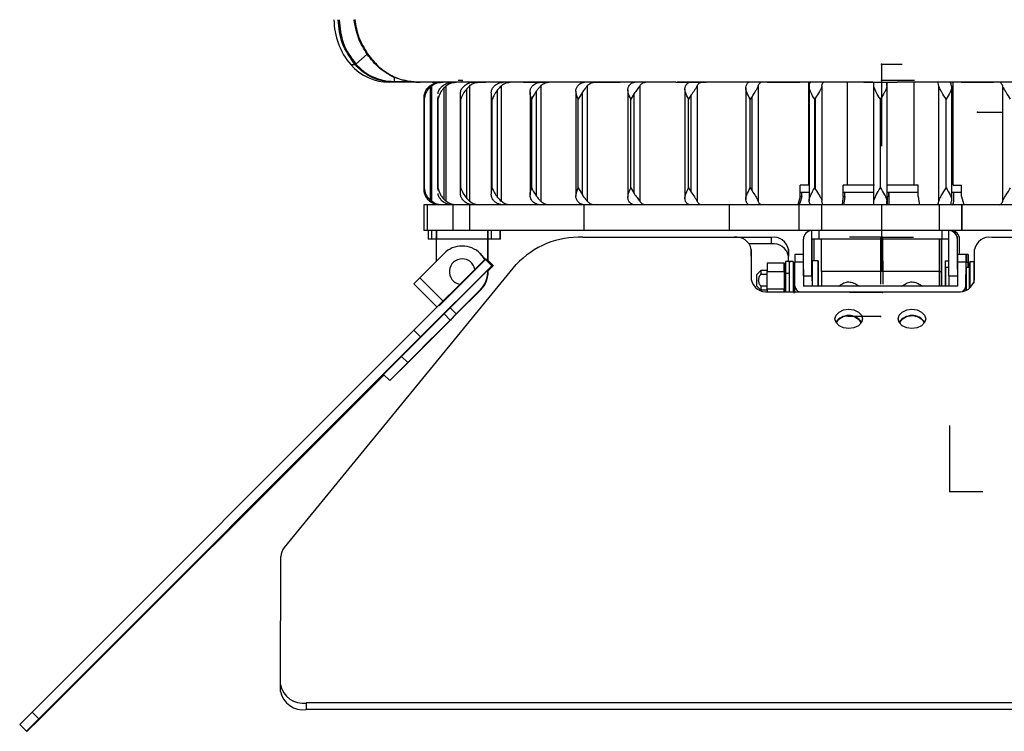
# Model space of a CAD drawing. Header units: millimetres. Extents: x -109 to 247, y -28 to 250.
# Tile 1 of 13: x -109 to 6, y -28 to 55. Entities that reach past the tile are written whole.
import ezdxf

# ---------------------------------------------------------------- set-up
doc = ezdxf.new("R2010")
doc.units = ezdxf.units.MM
doc.header["$PDSIZE"] = -1

msp = doc.modelspace()

# ---------------------------------------------------------------- linework, layer by layer
at = {"color": 7, "linetype": 'Continuous', "lineweight": 25}
for p, q in [((-68.11, 51.14), (-69.42, 49.98)), ((-70.01, 49.92), (-69.51, 49.92)), ((-64.96, 48.41), (-64.95, 47.95)), ((-65.3, 47.86), (-65.49, 47.86)), ((-64.95, 47.95), (-63.16, 47.95)), ((-60.41, 47.86), (-64.95, 47.86)), ((-60.71, 34.04), (-60.71, 47.32)), ((-60.6, 47.41), (-60.6, 33.95)), ((-60.47, 47.86), (-59.77, 47.86)), ((-60.46, 47.86), (-59.76, 47.86)), ((-56.18, 47.86), (-59.56, 47.86)), ((-58.9, 47.41), (-59.11, 47.22)), ((-59.11, 34.15), (-59.11, 47.22)), ((-58.9, 47.41), (-58.9, 33.95)), ((-56.16, 47.41), (-56.47, 47.1)), ((-56.16, 47.41), (-56.16, 33.95)), ((-56.05, 47.86), (-54.93, 47.86)), ((-56.04, 47.86), (-54.92, 47.86)), ((-55.9, 47.81), (-55.64, 47.86)), ((-49.84, 47.86), (-55.64, 47.86)), ((-52.44, 47.41), (-52.44, 33.95)), ((-49.54, 47.86), (-48.02, 47.86)), ((-49.53, 47.86), (-48.02, 47.86)), ((-47.25, 47.86), (-49.37, 47.86)), ((-47.82, 47.41), (-47.82, 33.95)), ((-41.67, 47.86), (-47.24, 47.86)), ((-42.38, 47.41), (-42.38, 33.95)), ((-32.03, 47.86), (-41.43, 47.86)), ((-41.2, 47.86), (-39.37, 47.86)), ((-41.2, 47.86), (-39.37, 47.86)), ((-36.25, 47.41), (-36.25, 33.95)), ((-20.32, 47.86), (-31.85, 47.86)), ((-31.42, 47.86), (-29.35, 47.86)), ((-29.54, 47.41), (-29.54, 33.95)), ((-23.86, 47.2), (-23.86, 34.16)), ((-22.39, 47.41), (-22.39, 33.95)), ((-20.61, 47.86), (-18.39, 47.86)), ((-17.53, 47.86), (-18.77, 47.86)), ((-10.06, 47.86), (-17.53, 47.86)), ((-16.49, 35.81), (-16.49, 47.86)), ((-16.44, 47.42), (-16.44, 33.95)), ((-14.94, 47.41), (-14.94, 33.95)), ((-11.94, 35.81), (-11.94, 47.86)), ((-9.24, 47.86), (-6.98, 47.86)), ((-8.86, 47.86), (-7.36, 47.86)), ((-8.86, 33.95), (-8.86, 47.41)), ((-7.36, 47.41), (-7.36, 33.95)), ((-7.31, 35.81), (-7.31, 47.86)), ((1.31, 47.86), (-6.17, 47.86)), ((-4.18, 35.81), (-4.18, 47.86)), ((-1.27, 33.95), (-1.27, 47.41)), ((0.22, 33.95), (0.22, 47.42)), ((0.38, 35.81), (0.38, 47.86)), ((2.59, 47.86), (1.31, 47.86)), ((2.17, 47.86), (4.39, 47.86)), ((15.66, 47.86), (4.14, 47.86)), ((6.18, 33.95), (6.18, 47.41)), ((-59.86, 46.19), (-59.86, 35.18)), ((-59.83, 45.86), (-59.81, 46.19)), ((-57.22, 46.36), (-57.22, 35.01)), ((-56.47, 34.26), (-56.47, 47.1)), ((-53.59, 46.52), (-53.59, 34.84)), ((-52.85, 34.39), (-52.85, 46.97)), ((-49.06, 46.69), (-49.06, 34.68)), ((-48.31, 34.53), (-48.31, 46.84)), ((-43.7, 46.82), (-43.7, 34.54)), ((-42.95, 46.69), (-43.44, 45.86)), ((-42.95, 34.68), (-42.95, 46.69)), ((-37.63, 46.96), (-37.63, 34.4)), ((-36.88, 46.53), (-37.28, 45.86)), ((-36.88, 34.83), (-36.88, 46.53)), ((-30.97, 47.09), (-30.97, 34.27)), ((-30.22, 46.37), (-30.53, 45.86)), ((-30.22, 34.99), (-30.22, 46.37)), ((-23.11, 46.2), (-23.32, 45.86)), ((-23.11, 35.16), (-23.11, 46.2)), ((-61.45, 46.02), (-61.45, 35.35)), ((-61.45, 35.51), (-61.45, 45.86)), ((-59.83, 35.51), (-59.83, 45.86)), ((-57.15, 35.51), (-57.15, 45.86)), ((-53.48, 35.51), (-53.48, 45.86)), ((-48.87, 35.51), (-48.87, 45.86)), ((-43.44, 35.51), (-43.44, 45.86)), ((-37.28, 35.51), (-37.28, 45.86)), ((-30.53, 35.51), (-30.53, 45.86)), ((-23.32, 35.51), (-23.32, 45.86)), ((-15.79, 35.51), (-15.79, 45.86)), ((-15.69, 35.33), (-15.69, 46.03)), ((-8.11, 35.51), (-8.11, 45.86)), ((-0.42, 35.51), (-0.42, 45.86)), ((-16.49, 35.81), (-17.48, 35.81)), ((-17.48, 34.51), (-17.48, 35.81)), ((-8.81, 35.81), (-12.45, 35.81)), ((-12.45, 34.51), (-12.45, 35.81)), ((-7.32, 34.51), (-7.32, 35.81)), ((-3.69, 35.81), (-7.32, 35.81)), ((-3.69, 34.51), (-3.69, 35.81)), ((0.38, 35.81), (1.36, 35.81)), ((1.36, 34.51), (1.36, 35.81)), ((-59.81, 35.18), (-59.83, 35.51)), ((-43.44, 35.51), (-42.95, 34.68)), ((-37.28, 35.51), (-36.88, 34.83)), ((-30.53, 35.51), (-30.22, 34.99)), ((-23.32, 35.51), (-23.11, 35.16)), ((-16.44, 34.96), (-17.48, 34.96)), ((-17.31, 34.51), (-17.31, 34.96)), ((-8.86, 34.96), (-12.45, 34.96)), ((-12.27, 34.51), (-12.27, 34.96)), ((-3.69, 34.96), (-7.32, 34.96)), ((-7.14, 34.51), (-7.14, 34.96)), ((-7.1, 33.95), (-7.1, 34.96)), ((1.36, 34.96), (0.22, 34.96)), ((0.47, 33.95), (0.47, 34.96)), ((0.48, 33.95), (0.48, 34.96)), ((-61.48, 33.51), (-61.48, 30.51)), ((7.49, 33.51), (-61.48, 33.51)), ((-61.05, 30.51), (-61.05, 33.51)), ((-59.11, 34.15), (-58.9, 33.95)), ((-58.08, 33.51), (-58.08, 30.51)), ((-56.47, 34.26), (-56.16, 33.95)), ((-56.12, 30.51), (-56.12, 33.51)), ((-42.78, 33.51), (-42.78, 30.51)), ((-25.76, 30.51), (-25.76, 33.51)), ((-17.6, 30.51), (-17.6, 33.51)), ((-17.48, 34.51), (-17.31, 34.51)), ((-14.99, 33.51), (-14.99, 30.51)), ((-12.45, 34.51), (-12.27, 34.51)), ((-7.32, 34.51), (-7.32, 33.51)), ((-7.32, 34.51), (-7.14, 34.51)), ((-7.14, 34.51), (-7.14, 33.51)), ((-1.22, 30.51), (-1.22, 33.51)), ((1.4, 33.51), (1.4, 30.51)), ((1.4, 30.51), (1.4, 33.51)), ((45.52, 30.51), (-61.48, 30.51)), ((-60.98, 30.51), (-60.98, 29.51)), ((-60.55, 29.51), (-60.55, 30.51)), ((-60.05, 30.51), (-60.05, 29.51)), ((-60, 30.51), (-60, 29.51)), ((-54, 30.51), (-54, 29.51)), ((-54, 26.94), (-54, 30.51)), ((-53.57, 29.51), (-53.57, 30.51)), ((-52.56, 29.51), (-52.56, 30.51)), ((-52.54, 29.51), (-52.54, 30.51)), ((-52.53, 29.51), (-52.53, 30.51)), ((-16.11, 25.21), (-16.11, 30.51)), ((-15.3, 30.51), (-15.3, 29.51)), ((-0.91, 29.51), (-0.91, 30.51)), ((-0.11, 25.21), (-0.11, 30.51)), ((0.14, 30.51), (0.14, 30.48)), ((0.14, 30.51), (0.14, 30.48)), ((-54, 29.51), (-60.98, 29.51)), ((-60, 26.95), (-60, 29.51)), ((-54, 26.94), (-54, 29.51)), ((-52.53, 29.51), (-54, 29.51)), ((-53.99, 26.93), (-53.99, 29.51)), ((-53.96, 26.9), (-53.96, 29.51)), ((-53.96, 26.9), (-53.96, 29.51)), ((-53.95, 26.9), (-53.95, 29.51)), ((-42.88, 29.73), (-20.86, 29.73)), ((-20.86, 28.95), (-23.41, 28.95)), ((-20.86, 28.95), (-20.86, 29.73)), ((-17.11, 25.21), (-17.11, 29.51)), ((-0.11, 29.51), (-16.11, 29.51)), ((-16.09, 26.96), (-16.09, 29.51)), ((-15.86, 26.96), (-15.86, 29.51)), ((-15.85, 26.96), (-15.85, 29.51)), ((-15.01, 25.71), (-15.01, 29.51)), ((-1.21, 25.71), (-1.21, 29.51)), ((-1.19, 25.71), (-1.19, 29.51)), ((-0.96, 25.71), (-0.96, 29.51)), ((-0.95, 25.71), (-0.95, 29.51)), ((0.89, 25.95), (0.89, 29.51)), ((0.91, 29.51), (0.89, 29.51)), ((0.91, 27.71), (0.91, 29.51)), ((1.14, 27.71), (1.14, 29.51)), ((1.15, 29.51), (1.14, 29.51)), ((1.15, 27.71), (1.15, 29.51)), ((4.9, 29.73), (26.92, 29.73)), ((-61.95, 25), (-59.12, 27.83)), ((-57, 28.71), (-57, 28.71)), ((-54.88, 27.83), (-54.88, 27.83)), ((-23.2, 28.31), (-23.21, 24.78)), ((-23.2, 27.54), (-23.2, 28.31)), ((-18.85, 28.31), (-18.86, 27.54)), ((-18.85, 26.91), (-18.85, 28.31)), ((-17.11, 27.71), (-18.1, 27.71)), ((2.14, 27.71), (0.9, 27.71)), ((2.89, 24.78), (2.9, 28.31)), ((-77.78, -6.55), (-50.68, 26.55)), ((-54.31, 27.19), (-62.66, 18.86)), ((-57, 27.21), (-57, 27.21)), ((-54.31, 27.19), (-53.53, 26.41)), ((-54.25, 27.19), (-54.31, 27.19)), ((-53.47, 26.41), (-54.25, 27.19)), ((-53.35, 26.41), (-53.95, 27.02)), ((-53.95, 26.97), (-53.4, 26.41)), ((-23.2, 27.54), (-23.21, 24.69)), ((-19.36, 26.71), (-21.36, 26.71)), ((-18.31, 26.91), (-19.21, 26.91)), ((-18.85, 26.91), (-18.86, 27.54)), ((-18.76, 26.91), (-18.76, 23.36)), ((-18.31, 26.91), (-18.31, 23.36)), ((-18.11, 24), (-18.1, 26.83)), ((-17.11, 26.83), (-18.1, 26.83)), ((-16.1, 26.96), (-16.1, 24)), ((-15.4, 26.96), (-16.1, 26.96)), ((-15.4, 26.96), (-15.4, 24)), ((-15.39, 24), (-15.4, 26.96)), ((-0.56, 26.96), (-0.56, 24)), ((-0.56, 26.96), (-0.11, 26.96)), ((0.9, 26.83), (0.89, 24)), ((1.9, 26.83), (0.9, 26.83)), ((1.89, 24), (1.9, 26.83)), ((1.91, 26.83), (2.14, 26.83)), ((2.15, 26.21), (2.15, 26.83)), ((2.35, 26.91), (2.9, 26.91)), ((2.35, 26.91), (2.35, 23.81)), ((2.8, 26.91), (2.8, 24.35)), ((-53.53, 26.41), (-61.88, 18.08)), ((-54.88, 25), (-53.47, 26.41)), ((-54, 25.71), (-54, 25.89)), ((-54, 25.71), (-54, 25.88)), ((-54, 25.71), (-54, 25.71)), ((-53.99, 25.71), (-53.99, 25.89)), ((-53.99, 25.71), (-53.96, 25.71)), ((-53.96, 25.71), (-53.96, 25.93)), ((-53.96, 25.71), (-53.96, 25.92)), ((-53.96, 25.71), (-53.95, 25.71)), ((-53.4, 26.41), (-53.95, 25.86)), ((-53.95, 25.71), (-53.95, 25.93)), ((-53.47, 26.41), (-53.53, 26.41)), ((-53.35, 26.41), (-53.4, 26.41)), ((-22.1, 25.85), (-22.6, 25.35)), ((-21.36, 25.85), (-22.1, 25.85)), ((-22.1, 25.42), (-21.36, 25.42)), ((-21.36, 25.74), (-19.36, 25.74)), ((-21.36, 23.68), (-21.36, 25.74)), ((-19.36, 25.87), (-19.36, 25.16)), ((-19.36, 25.85), (-19.36, 25.85)), ((-19.36, 25.74), (-19.36, 23.68)), ((-19.21, 25.55), (-19.21, 23.36)), ((-19.21, 25.55), (-18.76, 25.55)), ((-18.76, 25.55), (-18.76, 23.36)), ((-18.2, 26.21), (-18.1, 26.21)), ((-18.16, 25.89), (-18.16, 25.85)), ((-18.11, 25.85), (-18.16, 25.85)), ((-18.16, 25.42), (-18.11, 25.42)), ((-17.11, 25.95), (-17.11, 24)), ((-15.01, 25.71), (-15, 24)), ((-1.21, 25.71), (-15.01, 25.71)), ((-1.21, 25.71), (-1.2, 24)), ((-1.19, 24), (-1.19, 25.71)), ((-1.19, 25.71), (-0.96, 25.71)), ((-0.96, 25.71), (-0.96, 24)), ((-0.95, 24), (-0.95, 25.71)), ((-0.5, 26.21), (-0.5, 24)), ((-0.11, 26.21), (-0.5, 26.21)), ((1.9, 26.21), (1.9, 23.56)), ((2.3, 26.21), (1.9, 26.21)), ((2.3, 26.21), (2.3, 23.78)), ((2.3, 23.78), (2.3, 26.21)), ((-61.95, 25), (-62.66, 24.29)), ((-59.94, 21.58), (-62.66, 24.29)), ((-61.95, 25), (-59.24, 22.28)), ((-57.71, 22.17), (-54.88, 25)), ((-19.36, 25.16), (-19.36, 23.53)), ((-17.11, 25.21), (-17.1, 23.96)), ((-17.11, 25.21), (-16.11, 25.21)), ((-16.11, 25.21), (-16.1, 24)), ((-0.11, 25.21), (-0.1, 24)), ((-0.11, 25.21), (0.89, 25.21)), ((-57.71, 20.76), (-54.88, 23.59)), ((-54.88, 23.59), (-57.71, 20.76)), ((-54.83, 23.59), (-57.66, 20.76)), ((-57.66, 20.76), (-54.83, 23.59)), ((-54.88, 23.59), (-54.88, 23.59)), ((-54.83, 23.59), (-54.83, 23.59)), ((-22.6, 24.06), (-22.1, 23.56)), ((-21.36, 24), (-22.1, 24)), ((-21.36, 23.56), (-22.1, 23.56)), ((-21.36, 23.68), (-21.36, 23.29)), ((-19.36, 23.68), (-21.36, 23.68)), ((-21.21, 23.36), (0.89, 23.36)), ((-19.36, 24), (-19.36, 24)), ((-19.36, 23.36), (-19.36, 23.68)), ((-19.35, 23.68), (-19.35, 23.36)), ((-18.26, 23.53), (-18.26, 23.36)), ((-18.11, 24), (-18.16, 24)), ((-18.16, 23.56), (-18.16, 23.53)), ((-18.11, 23.56), (-18.16, 23.56)), ((-18.11, 23.36), (-18.11, 24)), ((0.89, 24), (-17.11, 24)), ((1.89, 24), (1.89, 23.55)), ((-57.71, 22.17), (-59.12, 20.76)), ((-59.12, 20.76), (-64.07, 15.81)), ((-58.41, 20.05), (-59.12, 20.76)), ((-58.42, 21.47), (-57.71, 20.76)), ((-57.71, 20.76), (-58.41, 20.05)), ((-57.7, 20.76), (-58.41, 20.05)), ((-58.37, 20.05), (-57.66, 20.76)), ((-57.67, 20.76), (-58.37, 20.05)), ((-57.7, 20.76), (-57.71, 20.76)), ((-57.7, 20.76), (-57.7, 20.76)), ((-57.69, 20.78), (-57.67, 20.76)), ((-57.66, 20.76), (-57.68, 20.78)), ((-57.66, 20.76), (-57.67, 20.76)), ((-58.41, 20.05), (-63.36, 15.1)), ((-63.32, 15.1), (-58.37, 20.05)), ((-58.41, 20.05), (-58.41, 20.05)), ((-58.37, 20.05), (-58.41, 20.05)), ((-58.37, 20.05), (-58.37, 20.05)), ((-58.37, 20.05), (-58.37, 20.05)), ((-62.66, 18.86), (-107.26, -25.79)), ((-61.88, 18.08), (-62.66, 18.86)), ((-61.88, 18.08), (-106.48, -26.57)), ((-62.68, 15.77), (-60.49, 17.96)), ((-62.66, 15.77), (-60.47, 17.96)), ((-64.07, 15.81), (-66.18, 13.69)), ((-63.36, 15.1), (-65.47, 12.98)), ((-65.45, 12.98), (-63.32, 15.1)), ((-64.07, 15.81), (-63.36, 15.1)), ((-106.36, -26.57), (-66.12, 13.63)), ((-65.47, 12.98), (-66.18, 13.69)), ((-65.47, 12.98), (-65.45, 12.98)), ((-78.23, -22.6), (-78.19, -7.61)), ((-78.22, -23.38), (-78.23, -22.6)), ((58.77, -24.72), (-75.23, -24.72)), ((-75.23, -24.72), (-75.23, -25.5)), ((-107.26, -25.79), (-108.72, -27.25)), ((-107.26, -25.79), (-106.48, -26.57)), ((59.27, -25.5), (-75.23, -25.5)), ((-107.94, -28.03), (-108.72, -27.25)), ((-106.48, -26.57), (-107.94, -28.03)), ((-107.84, -28.03), (-106.36, -26.57)), ((-107.94, -28.03), (-107.84, -28.03))]:
    msp.add_line(p, q, dxfattribs=at)
at = {"color": 7, "linetype": 'Continuous'}
for p, q in [((-7.98, 49.96), (-5.56, 49.96)), ((-7.98, 49.96), (-7.98, 42.22)), ((-56.98, 48.06), (-57.47, 48.06)), ((-7.98, 48.11), (-4.11, 48.11)), ((-7.98, 48.11), (-7.98, 40.37)), ((3.23, 44.36), (6.17, 44.36)), ((-7.98, 33.51), (-11.85, 33.51)), ((-7.98, 33.51), (-7.98, 25.77)), ((-7.86, 29.73), (-11.73, 29.73)), ((-8.1, 29.73), (-8.11, 24.26)), ((-8.1, 29.73), (-4.23, 29.73)), ((-7.86, 29.73), (-7.84, 24.26)), ((-54.22, 27.19), (-59.69, 21.72)), ((-54.22, 27.19), (-54.23, 27.19)), ((-7.85, 23.29), (-11.71, 23.29)), ((-8.1, 20.46), (-11.97, 20.46)), ((0, 0), (0, 7.74)), ((0, 0), (3.87, 0))]:
    msp.add_line(p, q, dxfattribs=at)
at = {"color": 7, "linetype": 'Continuous', "lineweight": 25, "flags": 128}
for points in [[(-17.48, 34.51), (-17.64, 33.95), (-17.77, 33.51)], [(-17.31, 34.51), (-17.47, 33.95), (-17.59, 33.51)], [(-12.45, 34.51), (-12.53, 33.95), (-12.59, 33.51)], [(-12.27, 34.51), (-12.35, 33.95), (-12.41, 33.51)], [(-3.69, 34.51), (-3.61, 33.95), (-3.55, 33.51)], [(1.36, 34.51), (1.51, 33.95), (1.64, 33.51)], [(-54.36, 27.14), (-54.51, 27.37), (-54.88, 27.83)], [(-54.88, 27.83), (-54.5, 27.37), (-54.36, 27.14)], [(1.91, 26.83), (1.91, 27.2), (1.9, 27.48), (1.9, 27.65), (1.9, 27.71), (1.9, 27.65), (1.9, 27.48), (1.9, 27.2), (1.9, 26.83)], [(2.15, 26.83), (2.15, 27.2), (2.15, 27.48), (2.15, 27.65), (2.14, 27.71), (2.14, 27.65), (2.14, 27.48), (2.14, 27.2), (2.14, 26.83)], [(1.91, 26.17), (1.91, 26.37), (1.91, 26.83)], [(2.14, 26.83), (2.14, 26.37), (2.14, 26.21)], [(2.8, 26.91), (2.8, 26.91), (2.8, 26.74), (2.8, 26.26), (2.8, 25.55), (2.8, 24.71), (2.8, 24.35)], [(-18.26, 26.21), (-18.26, 26.09), (-18.26, 25.89)], [(-13.42, 20.18), (-13.3, 20.61), (-12.95, 20.98), (-12.43, 21.23), (-11.82, 21.31), (-11.21, 21.23), (-10.69, 20.98), (-10.34, 20.61), (-10.22, 20.18)], [(-6.02, 20.18), (-5.9, 20.61), (-5.55, 20.98), (-5.03, 21.23), (-4.42, 21.31), (-3.81, 21.23), (-3.29, 20.98), (-2.94, 20.61), (-2.82, 20.18)], [(-58.23, 20.23), (-58.25, 20.2), (-58.37, 20.05)], [(-10.22, 20.18), (-10.34, 19.75), (-10.69, 19.38), (-11.21, 19.14), (-11.82, 19.05), (-12.44, 19.14), (-12.95, 19.38), (-13.3, 19.75), (-13.42, 20.18)], [(-2.82, 20.18), (-2.94, 19.75), (-3.29, 19.38), (-3.81, 19.14), (-4.42, 19.05), (-5.04, 19.14), (-5.55, 19.38), (-5.9, 19.75), (-6.02, 20.18)]]:
    msp.add_lwpolyline(points, dxfattribs=at)
at = {"color": 7, "linetype": 'Continuous', "lineweight": 25}
for centre, radius, start, end in [((-63.98, 55.17), 8, 180, 221.0604), ((-65.49, 53.86), 6, 221.0604, 270), ((-70.29, 50.97), 1.31, 306.4352, 311.0356), ((-65.26, 47.94), 0.3, 343.3872, 2.3012), ((-16.11, 29.51), 1, 90.0001, 180.0001), ((-0.11, 29.51), 1, 359.9999, 89.9999), ((-0.09, 29.51), 1, 359.9999, 89.9999), ((0.14, 29.51), 1, 359.9999, 89.9999), ((0.15, 29.51), 1, 359.9999, 89.9999), ((-43.3, 19.61), 10.13, 87.6136, 136.7615), ((-24.95, 27.97), 1.78, 11.285, 98.0916), ((-20.61, 27.95), 1.79, 11.558, 98.0073), ((-20.61, 27.18), 1.79, 11.558, 98.0073), ((4.65, 27.95), 1.79, 81.9927, 168.442), ((-57, 25.71), 3, 44.9999, 135.0001), ((-57, 25.71), 3, 44.9999, 90), ((34.43, 26.96), 52.53, 179.1794, 180.1378), ((53.43, 26.96), 52.53, 179.1794, 180.1378), ((-57, 25.71), 1.5, 90.0002, 259.1818), ((-57, 25.71), 1.5, 10.6624, 89.9999), ((-57, 25.71), 1.5, 10.6303, 89.9999), ((-7.79, 24.71), 11.63, 169.094, 174.1769), ((97.49, 25.8), 116.7, 179.4577, 180.1253), ((97.94, 25.8), 116.7, 179.4577, 180.1253), ((-29.73, 24.71), 11.63, 5.8231, 10.906), ((13.77, 24.71), 11.63, 169.094, 172.5876), ((-56.96, 25.71), 3, 307.2015, 0), ((-56.99, 25.71), 3, 312.1678, 0), ((-57, 25.71), 3, 313.0457, 0), ((-57, 25.71), 3, 315.0001, 3.2537), ((-57, 25.71), 3, 315.0001, 3.2984), ((-57, 25.71), 3, 315.0001, 0), ((-56.95, 25.71), 3, 315.0001, 2.3242), ((-56.95, 25.71), 3, 334.8306, 0), ((-56.95, 25.71), 3, 335.5835, 0), ((-56.96, 25.71), 3, 336.1559, 0), ((-96.83, 68.61), 60.58, 315.0437, 315.8542), ((82.56, 24.71), 105.16, 179.6486, 180.3514), ((7.48, 25.48), 29.58, 179.2855, 180.1323), ((174.23, 24.71), 192.39, 179.6486, 180.3514), ((-21.46, 25.13), 1.78, 191.285, 278.0916), ((1.14, 25.14), 1.79, 261.9927, 348.442), ((7.48, 23.93), 29.58, 179.8677, 180.7145), ((-29.73, 24.71), 11.63, 352.5876, 354.1769), ((-17.37, 24.08), 0.741, 186.4992, 256.4505), ((1.21, 24.05), 0.678, 292.1826, 355.5725), ((-11.82, 18.75), 1.83, 34.7955, 145.4873), ((-11.82, 18.79), 1.75, 32.8948, 147.388), ((-4.42, 18.75), 1.83, 34.7955, 145.4873), ((-4.42, 18.79), 1.75, 32.8948, 147.388), ((-76.51, -7.64), 1.68, 139.3841, 178.8618), ((-75.61, -22.08), 2.67, 191.285, 278.0916), ((-75.6, -22.85), 2.67, 191.285, 278.0916)]:
    msp.add_arc(centre, radius, start, end, dxfattribs=at)
for points, knots in [([(-69.51, 49.92), (-70.09, 50.71), (-71.22, 52.29), (-71.4, 54.22), (-71.49, 55.17)], [0, 0, 0, 0, 0.506867, 1, 1, 1, 1]), ([(-71.38, 55.17), (-71.29, 54.22), (-71.11, 52.31), (-69.99, 50.76), (-69.43, 49.98)], [0, 0, 0, 0, 0.500208, 1, 1, 1, 1]), ([(-68.11, 51.14), (-68.49, 51.76), (-69.25, 53.01), (-69.5, 54.45), (-69.63, 55.17)], [0, 0, 0, 0, 0.500447, 1, 1, 1, 1]), ([(-69.56, 55.2), (-69.44, 54.48), (-69.19, 53.04), (-68.43, 51.79), (-68.05, 51.16)], [0, 0, 0, 0, 0.497889, 1, 1, 1, 1]), ([(-68.11, 51.14), (-68.09, 51.14), (-68.06, 51.16), (-68.05, 51.16), (-68.05, 51.16)], [0, 0, 0, 0, 0.500002, 1, 1, 1, 1]), ([(-64.96, 48.41), (-65.54, 48.74), (-66.41, 49.24), (-67.43, 50.24), (-67.88, 50.84), (-68.11, 51.14)], [0, 0, 0, 0, 0.502584, 0.75153, 1, 1, 1, 1]), ([(-68.05, 51.16), (-67.65, 50.66), (-66.85, 49.67), (-65.42, 48.67), (-64.12, 48.14), (-62.89, 47.89), (-62.24, 47.87), (-61.92, 47.86)], [0, 0, 0, 0, 0.249982, 0.499747, 0.7494, 0.877322, 1, 1, 1, 1]), ([(-69.42, 49.98), (-69.45, 49.96), (-69.49, 49.93), (-69.5, 49.92), (-69.51, 49.91)], [0, 0, 0, 0, 0.500001, 1, 1, 1, 1]), ([(-69.51, 49.91), (-69.51, 49.91), (-69.51, 49.91), (-69.51, 49.92), (-69.51, 49.92)], [0, 0, 0, 0, 0.56, 1, 1, 1, 1]), ([(-64.98, 47.86), (-65.44, 47.89), (-66.3, 47.94), (-67.53, 48.38), (-68.61, 49.01), (-69.22, 49.62), (-69.51, 49.91)], [0, 0, 0, 0, 0.273052, 0.499515, 0.758325, 1, 1, 1, 1]), ([(-69.43, 49.98), (-69.43, 49.98), (-69.43, 49.98), (-69.43, 49.98), (-69.43, 49.98), (-69.42, 49.98), (-69.42, 49.98), (-69.42, 49.98), (-69.42, 49.98), (-69.42, 49.98)], [0, 0, 0, 0, 0.559822, 0.806144, 0.914525, 0.962213, 0.983196, 0.991439, 1, 1, 1, 1]), ([(-69.42, 49.98), (-69.13, 49.68), (-68.53, 49.08), (-67.43, 48.45), (-66.23, 48.03), (-65.39, 47.98), (-64.96, 47.95)], [0, 0, 0, 0, 0.2507478, 0.5004099, 0.7497456, 1, 1, 1, 1]), ([(-63.16, 47.95), (-63.47, 48.01), (-63.94, 48.1), (-64.41, 48.25), (-64.62, 48.32), (-64.73, 48.36), (-64.84, 48.39), (-64.91, 48.41), (-64.94, 48.42), (-64.95, 48.42), (-64.95, 48.42), (-64.95, 48.42), (-64.96, 48.42), (-64.96, 48.42), (-64.96, 48.42), (-64.96, 48.41)], [0, 0, 0, 0, 0.499981, 0.750374, 0.796389, 0.87563, 0.948502, 0.986241, 0.99152, 0.995267, 0.996651, 0.997803, 0.998335, 0.998865, 1, 1, 1, 1]), ([(-64.95, 47.86), (-64.96, 47.86), (-64.97, 47.86), (-64.97, 47.86), (-64.98, 47.86)], [0, 0, 0, 0, 0.560015, 1, 1, 1, 1]), ([(-64.96, 47.95), (-64.96, 47.95), (-64.96, 47.95), (-64.96, 47.95), (-64.96, 47.95), (-64.95, 47.95), (-64.95, 47.95), (-64.95, 47.95), (-64.95, 47.95), (-64.95, 47.95), (-64.95, 47.95), (-64.95, 47.95), (-64.95, 47.95)], [0, 0, 0, 0, 0.742889, 0.928612, 0.975042, 0.981543, 0.984096, 0.986768, 0.987916, 0.989506, 0.991691, 1, 1, 1, 1]), ([(-62.27, 47.87), (-62.39, 47.87), (-62.53, 47.88), (-62.7, 47.89), (-62.88, 47.91), (-63.04, 47.94), (-63.16, 47.95)], [0, 0, 0, 0, 0.393462, 0.460167, 0.583498, 1, 1, 1, 1]), ([(-61.45, 45.86), (-61.44, 46.14), (-61.43, 46.55), (-61.16, 47.08), (-60.92, 47.3), (-60.81, 47.41)], [0, 0, 0, 0, 0.498883, 0.749389, 1, 1, 1, 1]), ([(-60.71, 47.32), (-60.81, 47.21), (-61.02, 47), (-61.32, 46.5), (-61.4, 46.12), (-61.45, 45.86)], [0, 0, 0, 0, 0.2507054, 0.5013383, 1, 1, 1, 1]), ([(-60.81, 47.41), (-60.62, 47.54), (-60.24, 47.8), (-59.79, 47.84), (-59.57, 47.86)], [0, 0, 0, 0, 0.5, 1, 1, 1, 1]), ([(-60.6, 47.41), (-60.62, 47.4), (-60.66, 47.37), (-60.69, 47.34), (-60.71, 47.32)], [0, 0, 0, 0, 0.561453, 1, 1, 1, 1]), ([(-60.6, 47.41), (-60.44, 47.53), (-60.06, 47.79), (-59.61, 47.83), (-59.36, 47.86)], [0, 0, 0, 0, 0.43833, 1, 1, 1, 1]), ([(-60.41, 47.86), (-60.46, 47.86), (-60.56, 47.86), (-60.5, 47.86), (-60.47, 47.86)], [0, 0, 0, 0, 0.5001315, 1, 1, 1, 1]), ([(-59.56, 47.86), (-59.77, 47.86), (-60.14, 47.86), (-60.33, 47.86), (-60.41, 47.86)], [0, 0, 0, 0, 0.55836, 1, 1, 1, 1]), ([(-59.11, 47.22), (-59.19, 47.12), (-59.38, 46.92), (-59.67, 46.46), (-59.76, 46.09), (-59.83, 45.86)], [0, 0, 0, 0, 0.227261, 0.501325, 1, 1, 1, 1]), ([(-59.8, 46.52), (-59.8, 46.58), (-59.8, 46.77), (-59.64, 47.08), (-59.42, 47.3), (-59.32, 47.41)], [0, 0, 0, 0, 0.159174, 0.579499, 1, 1, 1, 1]), ([(-59.77, 47.86), (-59.71, 47.86), (-59.59, 47.86), (-59.34, 47.86), (-59.22, 47.86)], [0, 0, 0, 0, 0.5001273, 1, 1, 1, 1]), ([(-59.32, 47.41), (-59.13, 47.54), (-58.77, 47.8), (-58.33, 47.84), (-58.11, 47.86)], [0, 0, 0, 0, 0.5, 1, 1, 1, 1]), ([(-58.9, 47.41), (-58.74, 47.53), (-58.38, 47.79), (-57.94, 47.83), (-57.69, 47.86)], [0, 0, 0, 0, 0.43833, 1, 1, 1, 1]), ([(-57.15, 45.86), (-57.19, 46.14), (-57.25, 46.55), (-57.08, 47.08), (-56.88, 47.3), (-56.78, 47.41)], [0, 0, 0, 0, 0.4988829, 0.7493889, 1, 1, 1, 1]), ([(-56.78, 47.41), (-56.61, 47.55), (-56.41, 47.72), (-56.17, 47.76), (-56.13, 47.76)], [0, 0, 0, 0, 0.847046, 1, 1, 1, 1]), ([(-56.18, 47.86), (-56.2, 47.86), (-56.23, 47.86), (-56.11, 47.86), (-56.05, 47.86)], [0, 0, 0, 0, 0.5001315, 1, 1, 1, 1]), ([(-56.17, 47.86), (-56.17, 47.86), (-56.18, 47.86), (-56.14, 47.86), (-56.08, 47.86), (-56.04, 47.86)], [0, 0, 0, 0, 0.027056, 0.491197, 1, 1, 1, 1]), ([(-55.51, 47.86), (-55.69, 47.86), (-56.02, 47.86), (-56.13, 47.86), (-56.18, 47.86)], [0, 0, 0, 0, 0.55836, 1, 1, 1, 1]), ([(-56.16, 47.41), (-56.01, 47.53), (-55.67, 47.79), (-55.25, 47.83), (-55.02, 47.86)], [0, 0, 0, 0, 0.4383299, 1, 1, 1, 1]), ([(-54.93, 47.86), (-54.84, 47.86), (-54.66, 47.86), (-54.38, 47.86), (-54.24, 47.86)], [0, 0, 0, 0, 0.5001273, 1, 1, 1, 1]), ([(-53.48, 45.86), (-53.54, 46.14), (-53.64, 46.55), (-53.52, 47.08), (-53.34, 47.3), (-53.25, 47.41)], [0, 0, 0, 0, 0.498883, 0.749389, 1, 1, 1, 1]), ([(-53.25, 47.41), (-53.09, 47.54), (-52.77, 47.8), (-52.38, 47.84), (-52.19, 47.86)], [0, 0, 0, 0, 0.5, 1, 1, 1, 1]), ([(-52.44, 47.41), (-52.51, 47.35), (-52.64, 47.22), (-52.78, 47.06), (-52.85, 46.97)], [0, 0, 0, 0, 0.467751, 1, 1, 1, 1]), ([(-52.44, 47.41), (-52.3, 47.53), (-51.98, 47.79), (-51.6, 47.83), (-51.38, 47.86)], [0, 0, 0, 0, 0.43833, 1, 1, 1, 1]), ([(-49.84, 47.86), (-49.83, 47.86), (-49.8, 47.86), (-49.62, 47.86), (-49.54, 47.86)], [0, 0, 0, 0, 0.500131, 1, 1, 1, 1]), ([(-49.37, 47.86), (-49.52, 47.86), (-49.8, 47.86), (-49.83, 47.86), (-49.84, 47.86)], [0, 0, 0, 0, 0.55836, 1, 1, 1, 1]), ([(-48.87, 45.86), (-48.96, 46.14), (-49.09, 46.55), (-49.03, 47.08), (-48.87, 47.3), (-48.8, 47.41)], [0, 0, 0, 0, 0.498883, 0.749389, 1, 1, 1, 1]), ([(-48.8, 47.41), (-48.65, 47.54), (-48.36, 47.8), (-48.02, 47.84), (-47.85, 47.86)], [0, 0, 0, 0, 0.5, 1, 1, 1, 1]), ([(-47.82, 47.41), (-47.89, 47.33), (-48.06, 47.16), (-48.22, 46.95), (-48.31, 46.84)], [0, 0, 0, 0, 0.4581081, 1, 1, 1, 1]), ([(-48.02, 47.86), (-47.91, 47.86), (-47.69, 47.86), (-47.39, 47.86), (-47.24, 47.86)], [0, 0, 0, 0, 0.500127, 1, 1, 1, 1]), ([(-47.82, 47.41), (-47.69, 47.53), (-47.41, 47.79), (-47.06, 47.83), (-46.87, 47.86)], [0, 0, 0, 0, 0.43833, 1, 1, 1, 1]), ([(-43.44, 45.86), (-43.55, 46.14), (-43.71, 46.55), (-43.71, 47.08), (-43.58, 47.3), (-43.51, 47.41)], [0, 0, 0, 0, 0.4988829, 0.7493889, 1, 1, 1, 1]), ([(-43.51, 47.41), (-43.39, 47.54), (-43.14, 47.8), (-42.84, 47.84), (-42.69, 47.86)], [0, 0, 0, 0, 0.5, 1, 1, 1, 1]), ([(-42.38, 47.41), (-42.47, 47.3), (-42.66, 47.08), (-42.85, 46.82), (-42.95, 46.69)], [0, 0, 0, 0, 0.500466, 1, 1, 1, 1]), ([(-42.38, 47.41), (-42.27, 47.53), (-42.03, 47.79), (-41.73, 47.83), (-41.56, 47.86)], [0, 0, 0, 0, 0.43833, 1, 1, 1, 1]), ([(-41.43, 47.86), (-41.54, 47.86), (-41.75, 47.86), (-41.69, 47.86), (-41.67, 47.86)], [0, 0, 0, 0, 0.55836, 1, 1, 1, 1]), ([(-41.67, 47.86), (-41.63, 47.86), (-41.53, 47.86), (-41.31, 47.86), (-41.2, 47.86)], [0, 0, 0, 0, 0.5001315, 1, 1, 1, 1]), ([(-39.37, 47.86), (-39.24, 47.86), (-38.98, 47.86), (-38.68, 47.86), (-38.53, 47.86)], [0, 0, 0, 0, 0.5001273, 1, 1, 1, 1]), ([(-37.28, 45.86), (-37.41, 46.14), (-37.6, 46.55), (-37.65, 47.08), (-37.56, 47.3), (-37.51, 47.41)], [0, 0, 0, 0, 0.498883, 0.749389, 1, 1, 1, 1]), ([(-37.51, 47.41), (-37.4, 47.54), (-37.2, 47.8), (-36.95, 47.84), (-36.83, 47.86)], [0, 0, 0, 0, 0.5, 1, 1, 1, 1]), ([(-36.25, 47.41), (-36.29, 47.35), (-36.38, 47.23), (-36.6, 46.93), (-36.77, 46.69), (-36.88, 46.53)], [0, 0, 0, 0, 0.235392, 0.501269, 1, 1, 1, 1]), ([(-36.25, 47.41), (-36.16, 47.53), (-35.95, 47.79), (-35.7, 47.83), (-35.57, 47.86)], [0, 0, 0, 0, 0.43833, 1, 1, 1, 1]), ([(-32.03, 47.86), (-31.95, 47.86), (-31.81, 47.86), (-31.55, 47.86), (-31.42, 47.86)], [0, 0, 0, 0, 0.50023, 1, 1, 1, 1]), ([(-30.53, 45.86), (-30.67, 46.14), (-30.88, 46.55), (-31, 47.08), (-30.93, 47.3), (-30.9, 47.41)], [0, 0, 0, 0, 0.4988829, 0.7493889, 1, 1, 1, 1]), ([(-30.9, 47.41), (-30.82, 47.54), (-30.66, 47.8), (-30.47, 47.84), (-30.37, 47.86)], [0, 0, 0, 0, 0.5, 1, 1, 1, 1]), ([(-29.54, 47.41), (-29.58, 47.34), (-29.66, 47.19), (-29.9, 46.85), (-30.09, 46.56), (-30.22, 46.37)], [0, 0, 0, 0, 0.232723, 0.501338, 1, 1, 1, 1]), ([(-29.37, 47.86), (-29.43, 47.86), (-29.62, 47.86), (-29.73, 47.86), (-29.81, 47.86)], [0, 0, 0, 0, 0.333032, 1, 1, 1, 1]), ([(-29.54, 47.41), (-29.47, 47.53), (-29.31, 47.79), (-29.12, 47.83), (-29.01, 47.86)], [0, 0, 0, 0, 0.43833, 1, 1, 1, 1]), ([(-29.35, 47.86), (-29.21, 47.86), (-28.92, 47.86), (-28.63, 47.86), (-28.48, 47.86)], [0, 0, 0, 0, 0.4999737, 1, 1, 1, 1]), ([(-23.32, 45.86), (-23.47, 46.14), (-23.7, 46.55), (-23.87, 47.08), (-23.84, 47.3), (-23.82, 47.41)], [0, 0, 0, 0, 0.4988829, 0.7493889, 1, 1, 1, 1]), ([(-23.82, 47.41), (-23.77, 47.54), (-23.66, 47.8), (-23.53, 47.84), (-23.47, 47.86)], [0, 0, 0, 0, 0.5, 1, 1, 1, 1]), ([(-22.39, 47.41), (-22.42, 47.33), (-22.5, 47.16), (-22.75, 46.76), (-22.97, 46.42), (-23.11, 46.2)], [0, 0, 0, 0, 0.230002, 0.501426, 1, 1, 1, 1]), ([(-22.39, 47.41), (-22.34, 47.53), (-22.23, 47.79), (-22.1, 47.83), (-22.03, 47.86)], [0, 0, 0, 0, 0.43833, 1, 1, 1, 1]), ([(-21.33, 47.86), (-21.23, 47.86), (-21.03, 47.86), (-20.75, 47.86), (-20.61, 47.86)], [0, 0, 0, 0, 0.50023, 1, 1, 1, 1]), ([(-18.77, 47.86), (-18.96, 47.86), (-19.34, 47.86), (-19.83, 47.86), (-20.17, 47.86), (-20.27, 47.86), (-20.32, 47.86)], [0, 0, 0, 0, 0.280044, 0.55959, 0.779646, 1, 1, 1, 1]), ([(-18.39, 47.86), (-18.24, 47.86), (-17.94, 47.86), (-17.67, 47.86), (-17.53, 47.86)], [0, 0, 0, 0, 0.499974, 1, 1, 1, 1]), ([(-16.43, 47.41), (-16.4, 47.54), (-16.35, 47.8), (-16.28, 47.84), (-16.25, 47.86)], [0, 0, 0, 0, 0.5, 1, 1, 1, 1]), ([(-15.79, 45.86), (-15.96, 46.14), (-16.2, 46.55), (-16.42, 47.08), (-16.43, 47.3), (-16.43, 47.41)], [0, 0, 0, 0, 0.498883, 0.749389, 1, 1, 1, 1]), ([(-14.94, 47.41), (-14.97, 47.31), (-15.03, 47.12), (-15.3, 46.65), (-15.53, 46.28), (-15.69, 46.03)], [0, 0, 0, 0, 0.2511003, 0.5013313, 1, 1, 1, 1]), ([(-14.94, 47.41), (-14.92, 47.53), (-14.87, 47.79), (-14.8, 47.83), (-14.76, 47.86)], [0, 0, 0, 0, 0.43833, 1, 1, 1, 1]), ([(-8.98, 47.86), (-9.17, 47.86), (-9.54, 47.86), (-9.97, 47.86), (-10.24, 47.86), (-10.28, 47.86), (-10.3, 47.86)], [0, 0, 0, 0, 0.280044, 0.55959, 0.779646, 1, 1, 1, 1]), ([(-10.06, 47.86), (-9.94, 47.86), (-9.69, 47.86), (-9.39, 47.86), (-9.24, 47.86)], [0, 0, 0, 0, 0.50023, 1, 1, 1, 1]), ([(-8.86, 47.41), (-8.86, 47.54), (-8.86, 47.8), (-8.86, 47.84), (-8.86, 47.86)], [0, 0, 0, 0, 0.500413, 1, 1, 1, 1]), ([(-8.11, 45.86), (-8.28, 46.14), (-8.54, 46.55), (-8.8, 47.08), (-8.84, 47.3), (-8.86, 47.41)], [0, 0, 0, 0, 0.498883, 0.749389, 1, 1, 1, 1]), ([(-7.36, 47.41), (-7.38, 47.3), (-7.42, 47.08), (-7.68, 46.55), (-7.94, 46.14), (-8.11, 45.86)], [0, 0, 0, 0, 0.250861, 0.501307, 1, 1, 1, 1]), ([(-7.36, 47.41), (-7.36, 47.53), (-7.36, 47.79), (-7.36, 47.83), (-7.36, 47.86)], [0, 0, 0, 0, 0.43833, 1, 1, 1, 1]), ([(-6.98, 47.86), (-6.83, 47.86), (-6.53, 47.86), (-6.29, 47.86), (-6.17, 47.86)], [0, 0, 0, 0, 0.4999737, 1, 1, 1, 1]), ([(-1.27, 47.41), (-1.3, 47.54), (-1.35, 47.8), (-1.42, 47.84), (-1.45, 47.86)], [0, 0, 0, 0, 0.5000001, 1, 1, 1, 1]), ([(-0.42, 45.86), (-0.6, 46.14), (-0.86, 46.55), (-1.17, 47.08), (-1.24, 47.3), (-1.27, 47.41)], [0, 0, 0, 0, 0.498883, 0.749389, 1, 1, 1, 1]), ([(0.21, 47.41), (0.21, 47.3), (0.21, 47.08), (-0.01, 46.55), (-0.26, 46.14), (-0.42, 45.86)], [0, 0, 0, 0, 0.2508614, 0.5013074, 1, 1, 1, 1]), ([(0.21, 47.41), (0.19, 47.53), (0.14, 47.79), (0.07, 47.83), (0.04, 47.86)], [0, 0, 0, 0, 0.43833, 1, 1, 1, 1]), ([(1.31, 47.86), (1.45, 47.86), (1.72, 47.86), (2.02, 47.86), (2.17, 47.86)], [0, 0, 0, 0, 0.50023, 1, 1, 1, 1]), ([(4.14, 47.86), (4.07, 47.86), (3.93, 47.86), (3.5, 47.86), (3.03, 47.86), (2.74, 47.86), (2.59, 47.86)], [0, 0, 0, 0, 0.280044, 0.55959, 0.779646, 1, 1, 1, 1]), ([(4.39, 47.86), (4.53, 47.86), (4.82, 47.86), (5.02, 47.86), (5.12, 47.86)], [0, 0, 0, 0, 0.499974, 1, 1, 1, 1]), ([(6.18, 47.41), (6.13, 47.54), (6.02, 47.8), (5.89, 47.84), (5.83, 47.86)], [0, 0, 0, 0, 0.5, 1, 1, 1, 1]), ([(7.11, 45.86), (6.94, 46.14), (6.68, 46.55), (6.33, 47.08), (6.23, 47.3), (6.18, 47.41)], [0, 0, 0, 0, 0.498883, 0.749389, 1, 1, 1, 1]), ([(-56.47, 47.1), (-56.63, 46.9), (-56.94, 46.5), (-57.08, 46.07), (-57.15, 45.86)], [0, 0, 0, 0, 0.499644, 1, 1, 1, 1]), ([(-52.85, 46.97), (-52.98, 46.79), (-53.25, 46.43), (-53.4, 46.05), (-53.48, 45.86)], [0, 0, 0, 0, 0.4996354, 1, 1, 1, 1]), ([(-48.31, 46.84), (-48.42, 46.68), (-48.65, 46.36), (-48.8, 46.02), (-48.87, 45.86)], [0, 0, 0, 0, 0.499535, 1, 1, 1, 1]), ([(-15.69, 46.03), (-15.71, 46), (-15.74, 45.94), (-15.78, 45.88), (-15.79, 45.86)], [0, 0, 0, 0, 0.560638, 1, 1, 1, 1]), ([(-60.81, 33.95), (-60.92, 34.06), (-61.16, 34.29), (-61.43, 34.81), (-61.44, 35.23), (-61.45, 35.51)], [0, 0, 0, 0, 0.250861, 0.501307, 1, 1, 1, 1]), ([(-61.45, 35.51), (-61.4, 35.25), (-61.32, 34.86), (-61.02, 34.37), (-60.81, 34.15), (-60.71, 34.04)], [0, 0, 0, 0, 0.499267, 0.749427, 1, 1, 1, 1]), ([(-59.83, 35.51), (-59.76, 35.27), (-59.67, 34.9), (-59.38, 34.45), (-59.19, 34.24), (-59.11, 34.15)], [0, 0, 0, 0, 0.499301, 0.77298, 1, 1, 1, 1]), ([(-59.32, 33.95), (-59.42, 34.06), (-59.64, 34.29), (-59.8, 34.6), (-59.8, 34.79), (-59.8, 34.84)], [0, 0, 0, 0, 0.420927, 0.841157, 1, 1, 1, 1]), ([(-56.78, 33.95), (-56.88, 34.06), (-57.08, 34.29), (-57.25, 34.81), (-57.19, 35.23), (-57.15, 35.51)], [0, 0, 0, 0, 0.250861, 0.501307, 1, 1, 1, 1]), ([(-57.15, 35.51), (-57.08, 35.29), (-56.94, 34.86), (-56.63, 34.46), (-56.47, 34.26)], [0, 0, 0, 0, 0.500151, 1, 1, 1, 1]), ([(-53.25, 33.95), (-53.34, 34.06), (-53.52, 34.29), (-53.64, 34.81), (-53.54, 35.23), (-53.48, 35.51)], [0, 0, 0, 0, 0.2508611, 0.5013073, 1, 1, 1, 1]), ([(-53.48, 35.51), (-53.4, 35.32), (-53.25, 34.93), (-52.98, 34.57), (-52.85, 34.39)], [0, 0, 0, 0, 0.499921, 1, 1, 1, 1]), ([(-48.8, 33.95), (-48.87, 34.06), (-49.03, 34.29), (-49.09, 34.81), (-48.96, 35.23), (-48.87, 35.51)], [0, 0, 0, 0, 0.250861, 0.501307, 1, 1, 1, 1]), ([(-48.87, 35.51), (-48.8, 35.34), (-48.65, 35.01), (-48.42, 34.69), (-48.31, 34.53)], [0, 0, 0, 0, 0.499709, 1, 1, 1, 1]), ([(-48.31, 34.53), (-48.22, 34.42), (-48.06, 34.21), (-47.89, 34.03), (-47.82, 33.95)], [0, 0, 0, 0, 0.541892, 1, 1, 1, 1]), ([(-43.51, 33.95), (-43.58, 34.06), (-43.71, 34.29), (-43.71, 34.81), (-43.55, 35.23), (-43.44, 35.51)], [0, 0, 0, 0, 0.250861, 0.501307, 1, 1, 1, 1]), ([(-42.95, 34.68), (-42.85, 34.54), (-42.66, 34.28), (-42.47, 34.06), (-42.38, 33.95)], [0, 0, 0, 0, 0.4999002, 1, 1, 1, 1]), ([(-37.51, 33.95), (-37.56, 34.06), (-37.65, 34.29), (-37.6, 34.81), (-37.41, 35.23), (-37.28, 35.51)], [0, 0, 0, 0, 0.250861, 0.501307, 1, 1, 1, 1]), ([(-36.88, 34.83), (-36.77, 34.67), (-36.6, 34.43), (-36.38, 34.14), (-36.29, 34.01), (-36.25, 33.95)], [0, 0, 0, 0, 0.498429, 0.764459, 1, 1, 1, 1]), ([(-30.9, 33.95), (-30.93, 34.06), (-31, 34.29), (-30.88, 34.81), (-30.67, 35.23), (-30.53, 35.51)], [0, 0, 0, 0, 0.250861, 0.501307, 1, 1, 1, 1]), ([(-30.22, 34.99), (-30.09, 34.81), (-29.9, 34.52), (-29.66, 34.17), (-29.58, 34.02), (-29.54, 33.95)], [0, 0, 0, 0, 0.49849, 0.767187, 1, 1, 1, 1]), ([(-23.82, 33.95), (-23.84, 34.06), (-23.87, 34.29), (-23.7, 34.81), (-23.47, 35.23), (-23.32, 35.51)], [0, 0, 0, 0, 0.250861, 0.501307, 1, 1, 1, 1]), ([(-23.11, 35.16), (-22.97, 34.94), (-22.75, 34.61), (-22.5, 34.2), (-22.42, 34.03), (-22.39, 33.95)], [0, 0, 0, 0, 0.498477, 0.769944, 1, 1, 1, 1]), ([(-16.43, 33.95), (-16.43, 34.06), (-16.42, 34.29), (-16.2, 34.81), (-15.96, 35.23), (-15.79, 35.51)], [0, 0, 0, 0, 0.250861, 0.501307, 1, 1, 1, 1]), ([(-15.79, 35.51), (-15.77, 35.47), (-15.74, 35.42), (-15.7, 35.36), (-15.69, 35.33)], [0, 0, 0, 0, 0.5598136, 1, 1, 1, 1]), ([(-15.69, 35.33), (-15.53, 35.09), (-15.3, 34.71), (-15.03, 34.25), (-14.97, 34.05), (-14.94, 33.95)], [0, 0, 0, 0, 0.498585, 0.749264, 1, 1, 1, 1]), ([(-8.86, 33.95), (-8.84, 34.06), (-8.8, 34.29), (-8.54, 34.81), (-8.28, 35.23), (-8.11, 35.51)], [0, 0, 0, 0, 0.250861, 0.501307, 1, 1, 1, 1]), ([(-8.11, 35.51), (-7.94, 35.23), (-7.68, 34.81), (-7.42, 34.29), (-7.38, 34.06), (-7.36, 33.95)], [0, 0, 0, 0, 0.498883, 0.749389, 1, 1, 1, 1]), ([(-1.27, 33.95), (-1.24, 34.06), (-1.17, 34.29), (-0.86, 34.81), (-0.6, 35.23), (-0.42, 35.51)], [0, 0, 0, 0, 0.250861, 0.501307, 1, 1, 1, 1]), ([(-0.42, 35.51), (-0.26, 35.23), (-0.01, 34.81), (0.21, 34.29), (0.21, 34.06), (0.21, 33.95)], [0, 0, 0, 0, 0.498883, 0.749389, 1, 1, 1, 1]), ([(6.18, 33.95), (6.23, 34.06), (6.33, 34.29), (6.68, 34.81), (6.94, 35.23), (7.11, 35.51)], [0, 0, 0, 0, 0.250861, 0.501307, 1, 1, 1, 1]), ([(-59.57, 33.51), (-59.79, 33.53), (-60.24, 33.57), (-60.62, 33.82), (-60.81, 33.95)], [0, 0, 0, 0, 0.49896, 1, 1, 1, 1]), ([(-60.71, 34.04), (-60.69, 34.02), (-60.65, 33.99), (-60.61, 33.96), (-60.6, 33.95)], [0, 0, 0, 0, 0.559591, 1, 1, 1, 1]), ([(-59.36, 33.51), (-59.61, 33.53), (-60.06, 33.58), (-60.44, 33.84), (-60.6, 33.95)], [0, 0, 0, 0, 0.56167, 1, 1, 1, 1]), ([(-58.11, 33.51), (-58.33, 33.53), (-58.77, 33.57), (-59.13, 33.82), (-59.32, 33.95)], [0, 0, 0, 0, 0.49896, 1, 1, 1, 1]), ([(-57.69, 33.51), (-57.94, 33.53), (-58.38, 33.58), (-58.74, 33.84), (-58.9, 33.95)], [0, 0, 0, 0, 0.5616701, 1, 1, 1, 1]), ([(-55.64, 33.51), (-55.84, 33.53), (-56.26, 33.57), (-56.61, 33.82), (-56.78, 33.95)], [0, 0, 0, 0, 0.49896, 1, 1, 1, 1]), ([(-55.02, 33.51), (-55.25, 33.53), (-55.67, 33.58), (-56.01, 33.84), (-56.16, 33.95)], [0, 0, 0, 0, 0.56167, 1, 1, 1, 1]), ([(-52.19, 33.51), (-52.38, 33.53), (-52.77, 33.57), (-53.09, 33.82), (-53.25, 33.95)], [0, 0, 0, 0, 0.4989602, 1, 1, 1, 1]), ([(-52.85, 34.39), (-52.78, 34.31), (-52.64, 34.15), (-52.51, 34.01), (-52.44, 33.95)], [0, 0, 0, 0, 0.532249, 1, 1, 1, 1]), ([(-51.38, 33.51), (-51.6, 33.53), (-51.98, 33.58), (-52.3, 33.84), (-52.44, 33.95)], [0, 0, 0, 0, 0.5616701, 1, 1, 1, 1]), ([(-47.85, 33.51), (-48.02, 33.53), (-48.36, 33.57), (-48.65, 33.82), (-48.8, 33.95)], [0, 0, 0, 0, 0.49896, 1, 1, 1, 1]), ([(-46.87, 33.51), (-47.06, 33.53), (-47.41, 33.58), (-47.69, 33.84), (-47.82, 33.95)], [0, 0, 0, 0, 0.56167, 1, 1, 1, 1]), ([(-42.69, 33.51), (-42.84, 33.53), (-43.14, 33.57), (-43.39, 33.82), (-43.51, 33.95)], [0, 0, 0, 0, 0.49896, 1, 1, 1, 1]), ([(-41.56, 33.51), (-41.73, 33.53), (-42.03, 33.58), (-42.27, 33.84), (-42.38, 33.95)], [0, 0, 0, 0, 0.56167, 1, 1, 1, 1]), ([(-36.83, 33.51), (-36.95, 33.53), (-37.2, 33.57), (-37.4, 33.82), (-37.51, 33.95)], [0, 0, 0, 0, 0.49896, 1, 1, 1, 1]), ([(-35.57, 33.51), (-35.7, 33.53), (-35.95, 33.58), (-36.16, 33.84), (-36.25, 33.95)], [0, 0, 0, 0, 0.56167, 1, 1, 1, 1]), ([(-30.37, 33.51), (-30.47, 33.53), (-30.66, 33.57), (-30.82, 33.82), (-30.9, 33.95)], [0, 0, 0, 0, 0.49896, 1, 1, 1, 1]), ([(-29.01, 33.51), (-29.12, 33.53), (-29.31, 33.58), (-29.47, 33.84), (-29.54, 33.95)], [0, 0, 0, 0, 0.5616701, 1, 1, 1, 1]), ([(-23.47, 33.51), (-23.53, 33.53), (-23.66, 33.57), (-23.77, 33.82), (-23.82, 33.95)], [0, 0, 0, 0, 0.49896, 1, 1, 1, 1]), ([(-22.03, 33.51), (-22.1, 33.53), (-22.23, 33.58), (-22.34, 33.84), (-22.39, 33.95)], [0, 0, 0, 0, 0.56167, 1, 1, 1, 1]), ([(-16.25, 33.51), (-16.28, 33.53), (-16.35, 33.57), (-16.4, 33.82), (-16.43, 33.95)], [0, 0, 0, 0, 0.49896, 1, 1, 1, 1]), ([(-14.76, 33.51), (-14.8, 33.53), (-14.87, 33.58), (-14.92, 33.84), (-14.94, 33.95)], [0, 0, 0, 0, 0.56167, 1, 1, 1, 1]), ([(-8.86, 33.51), (-8.86, 33.53), (-8.86, 33.57), (-8.86, 33.82), (-8.86, 33.95)], [0, 0, 0, 0, 0.499022, 1, 1, 1, 1]), ([(-7.36, 33.51), (-7.36, 33.53), (-7.36, 33.58), (-7.36, 33.84), (-7.36, 33.95)], [0, 0, 0, 0, 0.56167, 1, 1, 1, 1]), ([(-7.1, 33.51), (-7.1, 33.53), (-7.1, 33.57), (-7.1, 33.82), (-7.1, 33.95)], [0, 0, 0, 0, 0.500001, 1, 1, 1, 1]), ([(-1.45, 33.51), (-1.42, 33.53), (-1.35, 33.57), (-1.3, 33.82), (-1.27, 33.95)], [0, 0, 0, 0, 0.49896, 1, 1, 1, 1]), ([(0.04, 33.51), (0.07, 33.53), (0.14, 33.58), (0.19, 33.84), (0.21, 33.95)], [0, 0, 0, 0, 0.56167, 1, 1, 1, 1]), ([(0.29, 33.51), (0.32, 33.53), (0.39, 33.57), (0.45, 33.82), (0.47, 33.95)], [0, 0, 0, 0, 0.49896, 1, 1, 1, 1]), ([(5.83, 33.51), (5.89, 33.53), (6.02, 33.57), (6.13, 33.82), (6.18, 33.95)], [0, 0, 0, 0, 0.49896, 1, 1, 1, 1]), ([(-22.1, 24), (-22.16, 24.11), (-22.29, 24.33), (-22.37, 24.71), (-22.29, 25.09), (-22.16, 25.31), (-22.1, 25.42)], [0, 0, 0, 0, 0.250143, 0.50006, 0.749552, 1, 1, 1, 1]), ([(-19.36, 25.85), (-19.36, 25.82), (-19.36, 25.76), (-19.36, 25.47), (-19.36, 25.09), (-19.36, 24.64), (-19.36, 24.21), (-19.36, 23.85), (-19.36, 23.61), (-19.36, 23.57), (-19.36, 23.56)], [0, 0, 0, 0, 0.125, 0.249999, 0.374999, 0.499999, 0.624999, 0.749999, 0.875, 1, 1, 1, 1]), ([(-13, 24), (-12.96, 24.03), (-12.78, 24.18), (-12.46, 24.36), (-12.09, 24.49), (-11.8, 24.52), (-11.5, 24.48), (-11.14, 24.35), (-10.82, 24.17), (-10.64, 24.03), (-10.6, 24)], [0, 0, 0, 0, 0.068843, 0.286155, 0.399753, 0.503328, 0.606276, 0.71972, 0.936112, 1, 1, 1, 1]), ([(-5.6, 24), (-5.56, 24.03), (-5.38, 24.18), (-5.06, 24.36), (-4.69, 24.49), (-4.4, 24.52), (-4.1, 24.48), (-3.74, 24.35), (-3.42, 24.17), (-3.24, 24.03), (-3.2, 24)], [0, 0, 0, 0, 0.068843, 0.286155, 0.399753, 0.503328, 0.606276, 0.71972, 0.936112, 1, 1, 1, 1])]:
    msp.add_open_spline(points, degree=3, knots=knots, dxfattribs=at)
for points in [[(-64.95, 47.95), (-64.95, 47.93), (-64.95, 47.87), (-64.95, 47.86), (-64.95, 47.86)], [(-21.36, 26.71), (-21.36, 26.58), (-21.36, 26.34), (-21.36, 25.94), (-21.36, 25.74)], [(-19.36, 26.71), (-19.36, 26.58), (-19.35, 26.34), (-19.35, 25.94), (-19.35, 25.74)], [(-19.36, 25.74), (-19.36, 25.94), (-19.36, 26.34), (-19.36, 26.58), (-19.36, 26.71)]]:
    msp.add_open_spline(points, degree=3, dxfattribs=at)
at = {"color": 7, "linetype": 'Continuous'}
for p in [(-7.98, 49.96), (-56.98, 48.06), (-7.98, 48.11), (3.23, 44.36), (-7.98, 33.51), (-8.1, 29.73), (-7.86, 29.73), (-54.22, 27.19), (-7.85, 23.29), (-8.1, 20.46), (0, 0)]:
    msp.add_point(p, dxfattribs=at)

doc.saveas('drawing.dxf')
